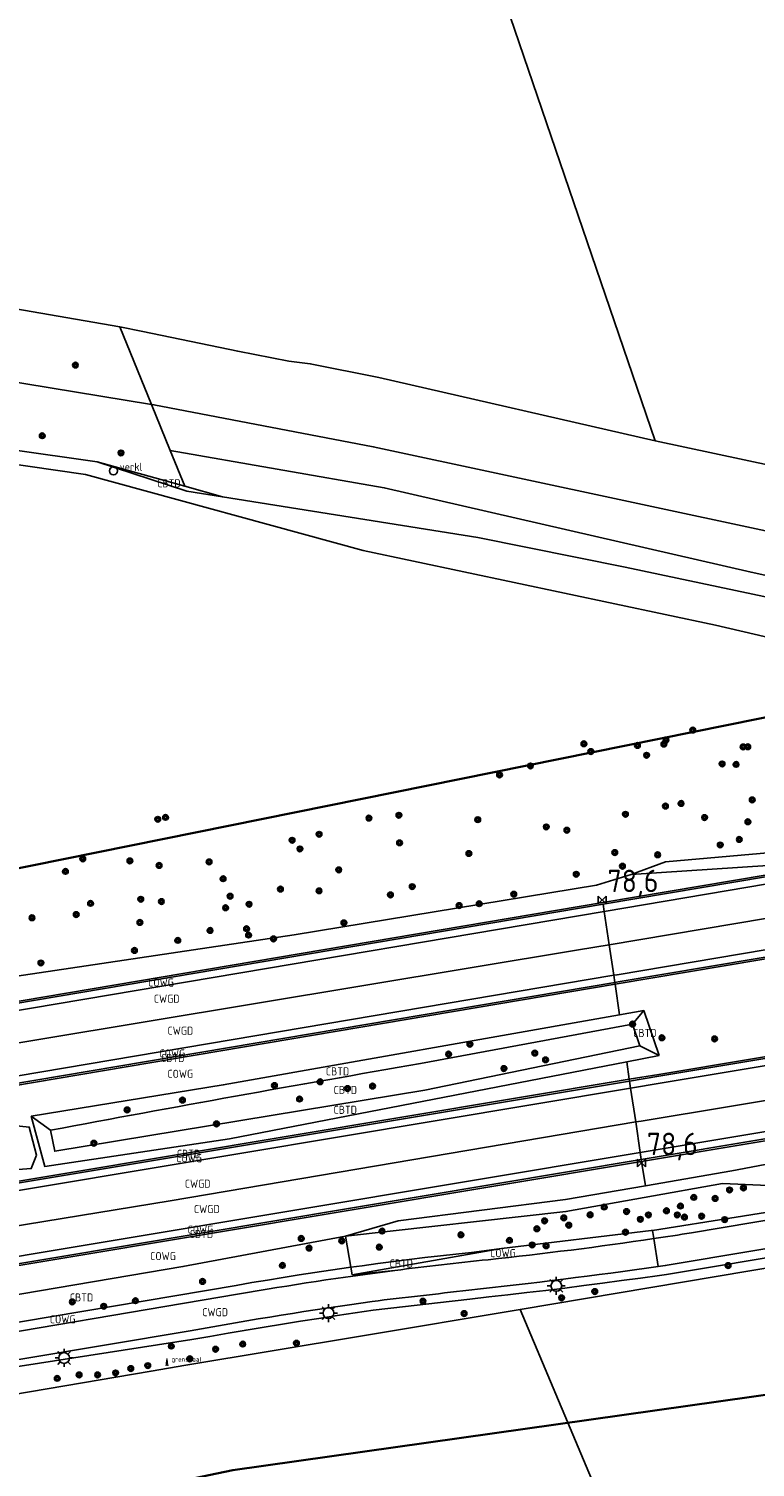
# Model space of a CAD drawing. Extents: x 143041 to 144480, y 457187 to 457942.
# Tile 9 of 20: x 143552 to 143633, y 457526 to 457686. Entities that reach past the tile are written whole.
import ezdxf
from ezdxf.enums import TextEntityAlignment as Align

# ---------------------------------------------------------------- set-up
doc = ezdxf.new("R2010")
doc.units = 0
doc.header["$LTSCALE"] = 4
doc.linetypes.add('STIPPELGROF', pattern=[0.75, 0.5, -0.25])
doc.layers.get('0').update_dxf_attribs({"linetype": 'CONTINUOUS'})
for name, color, linetype in [('CBTD', 7, 'CONTINUOUS'), ('COWG', 7, 'CONTINUOUS'), ('CWGD', 7, 'CONTINUOUS'), ('G_BTD', 3, 'CONTINUOUS'), ('G_OWG', 6, 'CONTINUOUS'), ('G_WGD', 7, 'CONTINUOUS'), ('PPALHM', 10, 'CONTINUOUS'), ('PVGO', 102, 'CONTINUOUS')]:
    doc.layers.add(name, color=color, linetype=linetype)
doc.layers.add('meetgrens', color=10, linetype='STIPPELGROF', lineweight=35)
doc.layers.add('PBRD', color=7, linetype='CONTINUOUS', true_color=0xbd2877)
doc.layers.add('PPAL', color=7, linetype='CONTINUOUS', true_color=0xbd2877)
doc.styles.add('ISO', font='ISO')
doc.styles.get("Standard").update_dxf_attribs({"font": 'ISO'})

# ---------------------------------------------------------------- blocks, each defined once
blk = doc.blocks.new('lichtmast')
at = {"color": 0}
for p, q in [((-0.6, 0), (-1, 0)), ((-0.71, 0.71), (-0.42, 0.42)), ((0, 0.6), (0, 1)), ((0.42, 0.42), (0.71, 0.71)), ((0.6, 0), (1, 0)), ((-0.42, -0.42), (-0.71, -0.71)), ((0, -0.6), (0, -1)), ((0.42, -0.42), (0.71, -0.71))]:
    blk.add_line(p, q, dxfattribs=at)
blk.add_circle((0, 0), 0.6, dxfattribs=at)
blk = doc.blocks.new('verklikker')
at = {"color": 0}
blk.add_circle((0, 0), 0.45, dxfattribs=at)
at = {"color": 0, "style": 'ISO'}
blk.add_attdef('VERKLIKKER', (0.7, 0), '', height=0.9, dxfattribs=at)
blk = doc.blocks.new('boom')
at = {"color": 0}
for radius in [0.315, 0.225, 0.135]:
    blk.add_circle((0, 0), radius, dxfattribs=at)
blk = doc.blocks.new('grensmarkering')
at = {"linetype": 'ByBlock', "lineweight": -2}
h = blk.add_hatch(color=0, dxfattribs=at)
h.dxf.hatch_style = 1
h.paths.add_polyline_path([(0.09, 0.55, 0.219912), (0.05, 0.61, -0.457379), (0.04, 0.66, 2.245674), (-0.04, 0.66, -0.457379), (-0.05, 0.61, 0.219912), (-0.09, 0.55), (-0.15, 0.04), (-0.18, 0.04), (-0.18, 0.01, 0.018367), (-0.1, 0, -0.954633), (0.1, 0, 0.018367), (0.18, 0.01), (0.18, 0.04), (0.15, 0.04)])
at = {"linetype": 'ByBlock', "lineweight": -2, "true_color": 0x681648}
h = blk.add_hatch(color=219, dxfattribs=at)
h.dxf.hatch_style = 1
h.paths.add_polyline_path([(0.1, 0, 1), (-0.1, 0, 1)])
at = {"linetype": 'ByBlock', "lineweight": -2}
h = blk.add_hatch(color=0, dxfattribs=at)
h.dxf.hatch_style = 1
h.paths.add_polyline_path([(0.18, -0.04, -0.022381), (0.08, -0.06, -0.528879), (-0.08, -0.06, -0.022381), (-0.18, -0.04), (-0.18, -0.13, 0.083333), (0.18, -0.13)])
at = {"color": 0, "linetype": 'ByBlock', "lineweight": -2}
blk.add_attdef('GRENSMARKERING', (0.5, 0.35), '', height=0.5, dxfattribs=at)
blk = doc.blocks.new('kilometerpaal')
at = {"color": 0}
for p, q in [((-0.44, 0.44), (0.44, -0.44)), ((-0.44, -0.44), (-0.44, 0.44)), ((0.44, 0.44), (-0.44, -0.44)), ((0.44, -0.44), (0.44, 0.44))]:
    blk.add_line(p, q, dxfattribs=at)
at = {"color": 0, "style": 'ISO'}
blk.add_attdef('KILOMETERPAAL', (0.59, 0.87), '', height=2.5, dxfattribs=at)

msp = doc.modelspace()

# ---------------------------------------------------------------- linework, layer by layer
at = {"layer": 'G_BTD', "linetype": 'Continuous', "transparency": 33554687}
for points in [[(143578.073, 457766.821), (143621.436, 457639.849)], [(143660.004, 457613.04), (143657.131, 457612.599), (143628.145, 457619.331), (143588.962, 457627.669), (143558.066, 457636.109), (143526.198, 457640.712), (143511.955, 457641.947), (143505.971, 457641.522), (143493.293, 457640.621), (143481.673, 457637.859), (143459.891, 457629.466), (143447.368, 457624.129), (143438.641, 457619.796), (143409.27, 457603.151), (143387.841, 457588.83), (143354.42, 457567.351), (143320.175, 457544.351), (143308.955, 457536.522), (143307.037, 457536.064)], [(143573.322, 457633.627), (143569.339, 457634.26), (143559.377, 457637.528)], [(143715.953, 457596.063), (143653.364, 457585.505), (143616.973, 457579.386)], [(143618.555, 457568.793), (143621.825, 457569.339), (143716.944, 457585.233), (143717.772, 457585.372)], [(143616.973, 457579.386), (143616.943, 457579.584)], [(143617.482, 457575.98), (143620.167, 457576.455)], [(143618.919, 457574.94), (143620.167, 457576.455)], [(143620.167, 457576.455), (143621.882, 457571.431)], [(143595.321, 457570.535), (143618.919, 457574.94)], [(143618.919, 457574.94), (143619.746, 457572.527)], [(143554.189, 457563.122), (143554.649, 457560.776), (143595.799, 457567.594), (143619.746, 457572.527)], [(143586.994, 457551.333), (143611.501, 457554.071), (143628.933, 457557.188), (143638.227, 457556.775), (143645.44, 457560.23), (143678.445, 457566.48), (143697.458, 457569.092), (143711.064, 457571.467), (143709.299, 457568.404), (143697.271, 457565.754)], [(143618.266, 457570.731), (143621.882, 457571.431)], [(143621.882, 457571.431), (143619.746, 457572.527)], [(143618.555, 457568.793), (143618.585, 457568.595)], [(143552.038, 457564.706), (143554.189, 457563.122)], [(143619.923, 457559.65), (143619.892, 457559.848)], [(143639.757, 457554.942), (143621.139, 457551.972)], [(143586.994, 457551.333), (143587.578, 457547.867)], [(143587.578, 457547.867), (143588.838, 457548.043), (143590.595, 457548.281), (143592.353, 457548.511), (143594.082, 457548.729), (143595.812, 457548.94), (143597.543, 457549.144), (143599.275, 457549.339), (143601.007, 457549.527), (143604.327, 457549.961)], [(143606.408, 457543.179), (143624.599, 457500), (143632.553, 457481.121), (143665.603, 457401.052)]]:
    msp.add_lwpolyline(points, dxfattribs=at)
msp.add_lwpolyline([(143554.189, 457563.122, -0.0041322), (143595.321, 457570.535)], format="xyb", dxfattribs=at)
at = {"layer": 'G_OWG', "linetype": 'Continuous', "transparency": 33554687}
for points in [[(143527.102, 457657.291), (143544.27, 457655.61), (143561.898, 457652.547)], [(143517.301, 457571.86), (143615.597, 457588.468), (143651.941, 457594.605), (143714.413, 457605.121), (143714.725, 457605.174), (143811.857, 457621.549), (143812.616, 457621.677), (143912.792, 457638.538), (144006.778, 457654.366), (144010.6, 457655.009), (144010.612, 457655.011)], [(143561.898, 457652.547), (143565.405, 457643.925)], [(143561.898, 457652.547), (143564.46, 457652.03), (143575, 457649.83), (143580.67, 457648.74), (143583.07, 457648.45), (143590.68, 457646.91)], [(143590.68, 457646.91), (143621.436, 457639.849)], [(143307.037, 457536.064), (143313.817, 457540.796), (143320.614, 457545.505), (143327.427, 457550.189), (143334.257, 457554.85), (143341.103, 457559.487), (143347.965, 457564.099), (143381.589, 457586.375), (143408.961, 457603.81), (143438.024, 457620.94), (143449.424, 457626.594), (143464.426, 457632.762), (143481.308, 457639.184), (143495.627, 457643.237), (143508.076, 457643.841), (143526.278, 457643.014), (143539.795, 457640.323), (143559.377, 457637.528)], [(143567.496, 457638.789), (143569.118, 457634.803)], [(143621.436, 457639.849), (143648.36, 457634.1)], [(143559.377, 457637.528), (143569.118, 457634.803)], [(143573.322, 457633.627), (143569.118, 457634.803)], [(143696.302, 457614.56), (143688.055, 457614.135), (143679.979, 457613.719), (143675.515, 457614.143), (143671.051, 457614.567), (143644.579, 457620.182), (143618.108, 457625.797), (143601.706, 457629.114), (143587.514, 457631.37), (143573.322, 457633.627)], [(143615.645, 457588.273), (143651.974, 457594.408), (143714.444, 457604.924)], [(143656.868, 457597.87), (143649.672, 457594.504), (143633.983, 457592.606), (143618.758, 457591.582)], [(143656.868, 457597.87), (143654.031, 457597.526), (143648.677, 457595.317), (143622.587, 457592.995), (143618.758, 457591.582)], [(143715.919, 457596.26), (143653.331, 457585.702), (143617.33, 457579.649), (143616.943, 457579.584)], [(143618.758, 457591.582), (143614.917, 457590.421), (143581.266, 457584.867), (143546.9, 457579.764), (143544.472, 457578.258), (143531.591, 457576.906), (143527.645, 457577.557), (143518.211, 457576.072), (143499.688, 457572.632), (143494.723, 457570.575)], [(143517.166, 457571.644), (143615.645, 457588.273)], [(143615.645, 457588.273), (143615.763, 457587.482)], [(143618.585, 457568.595), (143621.858, 457569.142), (143716.977, 457585.036), (143717.806, 457585.175)], [(143518.638, 457562.965), (143616.943, 457579.584)], [(143518.672, 457562.767), (143616.973, 457579.386)], [(143616.825, 457580.375), (143616.943, 457579.584)], [(143616.973, 457579.386), (143617.482, 457575.98)], [(143619.892, 457559.848), (143718.154, 457576.286), (143719.287, 457576.476)], [(143619.923, 457559.65), (143718.187, 457576.089), (143719.321, 457576.278)], [(143552.038, 457564.706), (143573.381, 457568.175), (143617.482, 457575.98)], [(143713.813, 457568.245), (143712.987, 457572.635), (143696.425, 457570.184), (143678.295, 457566.943), (143657.621, 457563.673), (143646.712, 457561.781), (143629.946, 457558.589), (143620.352, 457556.944)], [(143618.266, 457570.731), (143574.072, 457562.172), (143553.549, 457559.078), (143552.038, 457564.706)], [(143618.266, 457570.731), (143618.555, 457568.793)], [(143618.555, 457568.793), (143542.652, 457556.118), (143520.433, 457552.389)], [(143520.466, 457552.192), (143542.685, 457555.921), (143618.585, 457568.595)], [(143618.703, 457567.804), (143618.585, 457568.595)], [(143552.617, 457560.334), (143552.038, 457558.86), (143543.427, 457558.193), (143542.764, 457562.667), (143547.603, 457563.893), (143551.812, 457563.481), (143552.617, 457560.334)], [(143619.774, 457560.639), (143619.892, 457559.848)], [(143619.892, 457559.848), (143521.944, 457543.482)], [(143521.977, 457543.285), (143619.923, 457559.65)], [(143606.408, 457543.179), (143660.813, 457552.324), (143681.338, 457555.594), (143699.213, 457558.812)], [(143619.923, 457559.65), (143620.352, 457556.944)], [(143586.994, 457551.333), (143592.841, 457553.056), (143611.459, 457555.419), (143620.352, 457556.944)], [(143586.994, 457551.333), (143568.905, 457547.943), (143527.149, 457540.882), (143527.018, 457537.762)], [(143653.082, 457552.148), (143622.703, 457547.072), (143621.914, 457546.96), (143619.808, 457546.666), (143617.7, 457546.379), (143615.591, 457546.098), (143613.481, 457545.825), (143611.37, 457545.558), (143609.258, 457545.299), (143607.146, 457545.047), (143605.032, 457544.801), (143602.918, 457544.562), (143600.809, 457544.332), (143597.231, 457543.911), (143593.648, 457543.494), (143590.081, 457543.083), (143588.067, 457542.791), (143586.043, 457542.489), (143584.02, 457542.18), (143581.998, 457541.864), (143579.978, 457541.542), (143577.957, 457541.212), (143575.938, 457540.876), (143573.921, 457540.532), (143571.905, 457540.181), (143569.883, 457539.823), (143541.452, 457535.397)], [(143604.327, 457549.961), (143620.983, 457551.947), (143621.139, 457551.972)], [(143621.283, 457551.058), (143621.139, 457551.972)], [(143604.327, 457549.961), (143587.722, 457547.015)], [(143587.578, 457547.867), (143585.326, 457547.543), (143583.572, 457547.282), (143581.819, 457547.013), (143580.068, 457546.736), (143578.317, 457546.451), (143576.568, 457546.159), (143574.824, 457545.859), (143540.683, 457540.08), (143527.018, 457537.762)], [(143587.578, 457547.867), (143587.722, 457547.015)], [(143592.481, 457547.519), (143587.722, 457547.015)], [(143542.185, 457532.36), (143565.367, 457536.323), (143567.3, 457536.644), (143569.233, 457536.964), (143588.653, 457540.195), (143606.408, 457543.179)]]:
    msp.add_lwpolyline(points, dxfattribs=at)
at = {"layer": 'G_WGD', "linetype": 'Continuous', "transparency": 33554687}
for points in [[(143505.378, 457650.212), (143513.03, 457650.15), (143516.11, 457650), (143524.43, 457649.42), (143529.97, 457648.9), (143535.4, 457648.2), (143548.46, 457646.69), (143565.405, 457643.925)], [(143565.405, 457643.925), (143567.496, 457638.789)], [(143565.405, 457643.925), (143565.68, 457643.88), (143590.07, 457639.21), (143634.21, 457629.72)], [(143674.745, 457616.29), (143672.96, 457616.53), (143670.08, 457617.04), (143666.87, 457617.62), (143664.03, 457618.18), (143660.66, 457618.88), (143656.35, 457619.83), (143651.57, 457621.09), (143643.02, 457622.84), (143632.1, 457625.24), (143591.3, 457634.65), (143567.496, 457638.789)], [(143714.579, 457604.135), (143652.107, 457593.619), (143615.763, 457587.482)], [(143616.317, 457583.777), (143683.03, 457595.022), (143715.191, 457600.537)], [(143715.785, 457597.049), (143653.198, 457586.491), (143617.197, 457580.438), (143616.825, 457580.375)], [(143517.3, 457570.855), (143615.763, 457587.482)], [(143616.317, 457583.777), (143615.763, 457587.482)], [(143618.703, 457567.804), (143621.99, 457568.353), (143717.109, 457584.247), (143717.941, 457584.386)], [(143517.892, 457567.366), (143528.725, 457569.208), (143612.899, 457583.201), (143616.317, 457583.777)], [(143616.825, 457580.375), (143616.317, 457583.777)], [(143518.505, 457563.753), (143616.825, 457580.375)], [(143619.265, 457564.046), (143619.877, 457564.15), (143718.596, 457580.537)], [(143619.774, 457560.639), (143718.022, 457577.075), (143719.153, 457577.264)], [(143520.6, 457551.403), (143542.817, 457555.132), (143618.703, 457567.804)], [(143619.265, 457564.046), (143618.703, 457567.804)], [(143521.227, 457547.706), (143567.483, 457555.282), (143619.265, 457564.046)], [(143619.774, 457560.639), (143619.265, 457564.046)], [(143621.775, 457547.95), (143622.551, 457548.06), (143652.918, 457553.134), (143682.35, 457558.024), (143712.141, 457563.07), (143721.304, 457564.63)], [(143521.81, 457544.271), (143619.76, 457560.637), (143619.774, 457560.639)], [(143654.705, 457556.637), (143652.775, 457556.318), (143625.482, 457551.702)], [(143621.283, 457551.058), (143621.775, 457547.95)], [(143523.196, 457536.1), (143540.85, 457539.094), (143574.992, 457544.873)], [(143523.709, 457533.077), (143541.307, 457536.063), (143569.713, 457540.808)]]:
    msp.add_lwpolyline(points, dxfattribs=at)
for points in [[(143621.283, 457551.058, -0.0104902), (143602.842, 457548.713)], [(143625.482, 457551.702, -0.0023625), (143621.283, 457551.058)], [(143574.992, 457544.873, -0.0111405), (143592.481, 457547.519)], [(143602.842, 457548.713, 0.0065758), (143592.481, 457547.519)], [(143621.775, 457547.95, -0.0082332), (143600.696, 457545.325)], [(143589.95, 457544.075, 0.0008754), (143600.696, 457545.325)], [(143569.713, 457540.808, -0.0086222), (143589.95, 457544.075)]]:
    msp.add_lwpolyline(points, format="xyb", dxfattribs=at)
at = {"layer": 'meetgrens', "linetype": 'Continuous', "transparency": 33554687, "flags": 128}
msp.add_lwpolyline([(143075.027, 457356.533), (143042.65, 457414.581), (143193.047, 457496.462), (143334.975, 457548.68), (144000.721, 457683.278), (144026.309, 457589.206), (143574.463, 457525.278), (143351.72, 457478.805), (143253.029, 457455.154), (143123.798, 457387.023), (143075.027, 457356.533), (143042.65, 457414.581)], dxfattribs=at)

# ---------------------------------------------------------------- block references
at = {"layer": 'PBRD', "transparency": 33554687}
ref = msp.add_blockref('verklikker', (143561.176, 457636.52), dxfattribs=at)
ref.add_attrib('VERKLIKKER', 'verkl ', (143561.876, 457636.52), dxfattribs={"layer": '0', "height": 0.9, "style": 'ISO'})
at = {"layer": 'PPAL', "transparency": 33554687}
for p in [(143610.437, 457545.799), (143585.088, 457542.774), (143555.684, 457537.773)]:
    msp.add_blockref('lichtmast', p, dxfattribs=at)
msp.add_blockref('grensmarkering', (143567.123, 457537.019), dxfattribs=at).add_auto_attribs({'GRENSMARKERING': 'grenspaal'})
at = {"layer": 'PPALHM', "transparency": 33554687}
ref = msp.add_blockref('kilometerpaal', (143615.549, 457588.757), dxfattribs=at)
ref.add_attrib('Puntnummer', '78,6', (143616.14, 457589.625), dxfattribs={"layer": '0', "height": 2.5, "style": 'ISO'})
ref = msp.add_blockref('kilometerpaal', (143619.923, 457559.48), dxfattribs=at)
ref.add_attrib('Puntnummer', '78,6', (143620.514, 457560.348), dxfattribs={"layer": '0', "height": 2.5, "style": 'ISO'})
at = {"layer": 'PVGO', "transparency": 33554687}
for p in [(143556.937, 457648.29), (143553.256, 457640.438), (143562.015, 457638.513), (143622.642, 457606.578), (143625.621, 457607.658), (143613.503, 457606.145), (143614.269, 457605.278), (143619.464, 457605.957), (143620.485, 457604.858), (143622.408, 457606.105), (143631.219, 457605.799), (143631.735, 457605.805), (143607.551, 457603.673), (143628.876, 457603.892), (143630.428, 457603.848), (143604.126, 457602.684), (143632.233, 457599.895), (143618.126, 457598.288), (143622.582, 457599.203), (143624.312, 457599.502), (143566.11, 457597.734), (143566.966, 457597.95), (143589.6, 457597.862), (143592.932, 457598.177), (143601.697, 457597.694), (143609.325, 457596.883), (143626.934, 457597.926), (143631.751, 457597.462), (143581.046, 457595.398), (143584.057, 457596.063), (143592.998, 457595.115), (143611.608, 457596.514), (143630.794, 457595.492), (143581.924, 457594.435), (143600.715, 457593.928), (143616.944, 457594.033), (143621.712, 457593.783), (143628.67, 457594.876), (143555.833, 457591.941), (143557.76, 457593.316), (143563.006, 457593.105), (143566.258, 457592.593), (143571.819, 457592.999), (143586.229, 457592.099), (143617.79, 457592.512), (143573.372, 457591.123), (143612.655, 457591.613), (143564.21, 457588.829), (143574.155, 457589.175), (143579.746, 457589.962), (143584.044, 457589.772), (143591.986, 457589.319), (143594.409, 457590.242), (143605.704, 457589.398), (143557.037, 457587.136), (143558.623, 457588.379), (143566.508, 457588.579), (143573.653, 457587.891), (143576.255, 457588.273), (143599.629, 457588.136), (143601.861, 457588.343), (143552.115, 457586.77), (143564.111, 457586.251), (143575.98, 457585.557), (143586.814, 457586.202), (143568.331, 457584.258), (143571.918, 457585.367), (143576.206, 457584.853), (143578.989, 457584.418), (143563.505, 457583.136), (143553.1, 457581.744), (143618.919, 457574.94), (143600.821, 457572.695), (143622.191, 457573.417), (143628.05, 457573.291), (143598.459, 457571.601), (143608.048, 457571.708), (143604.618, 457569.986), (143609.239, 457570.96), (143579.08, 457568.096), (143584.154, 457568.519), (143589.998, 457568.032), (143568.846, 457566.475), (143581.873, 457566.596), (143587.202, 457567.767), (143562.695, 457565.394), (143572.633, 457563.834), (143558.995, 457561.682), (143631.25, 457556.709), (143625.73, 457555.65), (143628.103, 457555.526), (143629.704, 457556.473), (143614.193, 457553.709), (143615.763, 457554.575), (143618.251, 457554.07), (143620.678, 457553.689), (143622.684, 457554.161), (143623.896, 457553.693), (143624.249, 457554.684), (143624.69, 457553.456), (143626.604, 457553.554), (143591.053, 457551.906), (143608.276, 457552.16), (143609.139, 457553.028), (143611.265, 457553.367), (143611.819, 457552.548), (143619.784, 457553.206), (143629.165, 457553.174), (143582.061, 457551.08), (143586.566, 457550.81), (143599.832, 457551.489), (143605.227, 457550.865), (143607.756, 457550.353), (143609.308, 457550.266), (143618.128, 457551.771), (143582.931, 457549.997), (143590.746, 457550.119), (143579.965, 457548.079), (143629.553, 457548.061), (143571.084, 457546.291), (143556.598, 457544.019), (143563.61, 457544.146), (143595.603, 457544.095), (143611.028, 457544.456), (143614.714, 457545.161), (143560.092, 457543.523), (143600.185, 457542.722), (143567.61, 457539.101), (143575.552, 457539.327), (143581.534, 457539.414), (143569.661, 457537.679), (143572.54, 457538.743), (143557.354, 457535.89), (143559.414, 457535.89), (143561.42, 457536.107), (143563.101, 457536.595), (143564.999, 457536.92), (143554.916, 457535.503)]:
    msp.add_blockref('boom', p, dxfattribs=at)

# ---------------------------------------------------------------- texts
at = {"layer": 'CBTD', "transparency": 33554687, "style": 'ISO'}
for p in [(143567.346, 457635.138), (143620.291, 457573.952), (143567.779, 457571.171), (143586.103, 457569.677), (143586.968, 457567.604), (143586.96, 457565.399), (143569.531, 457560.503), (143570.961, 457551.571), (143593.189, 457548.293), (143557.625, 457544.511)]:
    msp.add_text('CBTD', height=0.9, dxfattribs=at).set_placement(p, align=Align.MIDDLE_CENTER)
at = {"layer": 'COWG', "transparency": 33554687, "style": 'ISO'}
for p in [(143566.465, 457579.563), (143567.724, 457571.669), (143568.612, 457569.407), (143569.585, 457560.008), (143570.851, 457552.06), (143566.69, 457549.115), (143604.503, 457549.44), (143555.529, 457542.074)]:
    msp.add_text('COWG', height=0.9, dxfattribs=at).set_placement(p, align=Align.MIDDLE_CENTER)
at = {"layer": 'CWGD', "transparency": 33554687, "style": 'ISO'}
for p in [(143567.099, 457577.76), (143568.621, 457574.201), (143570.543, 457557.171), (143571.562, 457554.346), (143572.486, 457542.869)]:
    msp.add_text('CWGD', height=0.9, dxfattribs=at).set_placement(p, align=Align.MIDDLE_CENTER)

doc.saveas('drawing.dxf')
